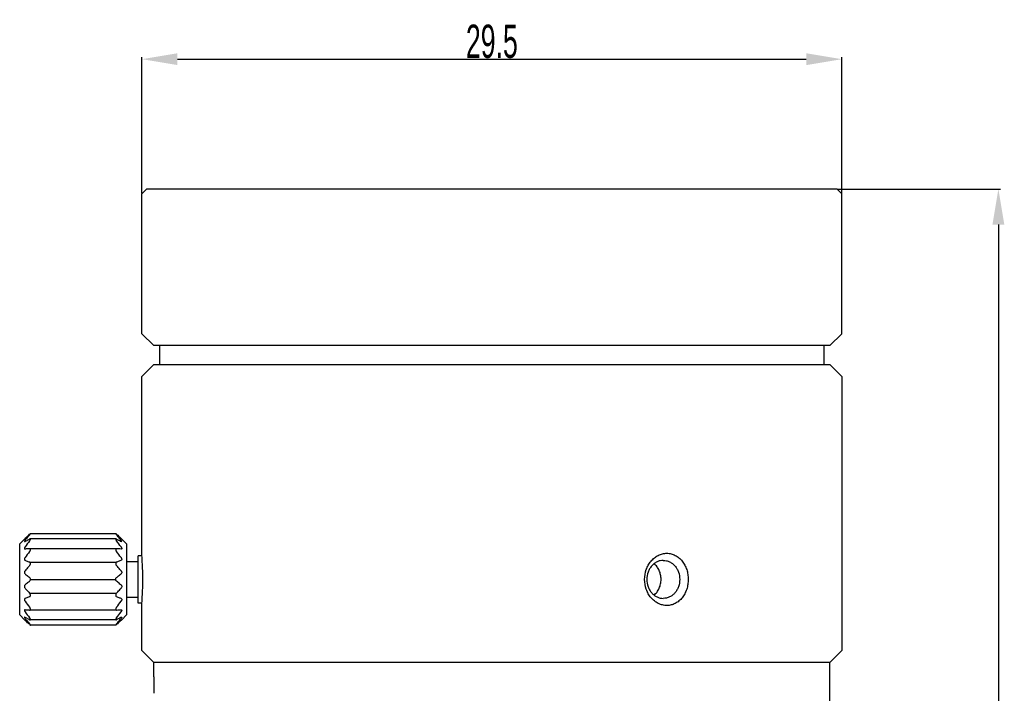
# Model space of a CAD drawing. Header units: millimetres. Extents: x 425 to 622, y 160 to 324.
# Tile 2 of 3: x 429 to 512, y 268 to 324. Entities that reach past the tile are written whole.
import ezdxf

# ---------------------------------------------------------------- set-up
doc = ezdxf.new("R2010")
doc.units = ezdxf.units.MM
doc.header["$LTSCALE"] = 19.36
doc.header["$PDMODE"] = 3
doc.header["$PDSIZE"] = 8
doc.layers.get('0').update_dxf_attribs({"linetype": 'CONTINUOUS'})
doc.layers.get('Defpoints').update_dxf_attribs({"linetype": 'CONTINUOUS'})
doc.layers.add('02___PRT_ALL_AXES', color=7, linetype='CONTINUOUS')
doc.styles.get("Standard").update_dxf_attribs({"font": 'txt', "width": 0.6})
doc.dimstyles.get("Standard").update_dxf_attribs({"dimtxt": 2.8, "dimasz": 3, "dimexe": 0.18, "dimexo": 0.0625, "dimgap": 0.09, "dimtad": 1, "dimdec": 1, "dimlfac": 0.5, "dimdsep": 46, "dimtxsty": 'STANDARD', "dimcen": 0.09, "dimadec": 0, "dimazin": 0, "dimtp": 0.001, "dimtm": 0.001, "dimtfac": 1, "dimtdec": 1, "dimtofl": 0, "dimtmove": 0, "dimatfit": 3, "dimfxl": 1, "dimtolj": 1, "dimarcsym": 0})

# ---------------------------------------------------------------- blocks, each defined once
blk = doc.blocks.new('*D15')
at = {"color": 0, "lineweight": -2, "transparency": 16777216}
for p, q in [((497.564, 310.044), (511.275, 310.044)), ((511.095, 307.044), (511.095, 209.044)), ((497.564, 206.044), (511.275, 206.044))]:
    blk.add_line(p, q, dxfattribs=at)
at = {"color": 0, "transparency": 16777216}
for points in [[(510.595, 307.044), (511.595, 307.044), (511.095, 310.044)], [(510.595, 209.044), (511.595, 209.044), (511.095, 206.044)]]:
    blk.add_solid(points, dxfattribs=at)
at = {"layer": 'Defpoints', "color": 0, "transparency": 16777216}
for p in [(497.501, 310.044), (497.501, 206.044), (511.095, 206.044)]:
    blk.add_point(p, dxfattribs=at)
at = {"color": 0, "transparency": 16777216, "insert": (509.605, 258.044), "char_height": 2.8, "attachment_point": 5, "rotation": 90}
blk.add_mtext('\\A1;52', dxfattribs=at)
blk = doc.blocks.new('*D16')
at = {"color": 0, "lineweight": -2, "transparency": 16777216}
for p, q in [((438.901, 309.706), (438.901, 321.17)), ((441.901, 320.99), (494.901, 320.99)), ((497.901, 309.706), (497.901, 321.17))]:
    blk.add_line(p, q, dxfattribs=at)
at = {"color": 0, "transparency": 16777216}
for points in [[(441.901, 321.49), (441.901, 320.49), (438.901, 320.99)], [(494.901, 321.49), (494.901, 320.49), (497.901, 320.99)]]:
    blk.add_solid(points, dxfattribs=at)
at = {"layer": 'Defpoints', "color": 0, "transparency": 16777216}
for p in [(497.901, 320.99), (438.901, 309.644), (497.901, 309.644)]:
    blk.add_point(p, dxfattribs=at)
at = {"color": 0, "transparency": 16777216, "insert": (468.401, 322.48), "char_height": 2.8, "attachment_point": 5}
blk.add_mtext('\\A1;29.5', dxfattribs=at)

msp = doc.modelspace()

# ---------------------------------------------------------------- linework, layer by layer
at = {"color": 7, "linetype": 'Continuous'}
for p, q in [((438.901, 309.644), (439.301, 310.044)), ((438.901, 297.844), (438.901, 309.644)), ((497.501, 310.044), (439.301, 310.044)), ((497.901, 309.644), (497.501, 310.044)), ((497.901, 297.844), (497.901, 309.644)), ((439.901, 296.844), (438.901, 297.844)), ((496.901, 296.844), (497.901, 297.844)), ((496.901, 296.844), (439.901, 296.844)), ((440.401, 295.244), (440.401, 296.844)), ((496.401, 295.244), (496.401, 296.844)), ((438.901, 294.244), (439.901, 295.244)), ((439.901, 295.244), (496.901, 295.244)), ((497.202, 294.943), (496.901, 295.244)), ((497.891, 294.244), (497.201, 294.937)), ((438.901, 279.344), (438.901, 294.244)), ((497.891, 294.244), (497.891, 271.144)), ((428.601, 280.144), (429.002, 280.544)), ((437.601, 280.144), (437.201, 280.544)), ((428.601, 274.144), (428.601, 280.144)), ((437.601, 280.144), (437.601, 274.144)), ((438.915, 279.144), (438.601, 279.144)), ((438.601, 275.144), (438.601, 279.144)), ((437.601, 278.644), (438.601, 278.644)), ((437.601, 275.644), (438.601, 275.644)), ((438.915, 275.144), (438.601, 275.144)), ((438.901, 271.144), (438.901, 274.944)), ((428.601, 274.144), (429.002, 273.743)), ((437.601, 274.144), (437.201, 273.743)), ((439.901, 270.144), (438.901, 271.144)), ((497.891, 271.144), (497.201, 270.45)), ((496.901, 270.144), (439.901, 270.144)), ((439.901, 268.944), (439.901, 270.144)), ((496.901, 270.144), (497.202, 270.444)), ((496.901, 266.144), (496.901, 270.144)), ((497.201, 270.45), (497.201, 270.444)), ((439.901, 268.944), (439.916, 268.944))]:
    msp.add_line(p, q, dxfattribs=at)
for p, q in [((429.435, 278.604), (436.768, 278.604)), ((429.511, 277.144), (436.691, 277.144)), ((429.435, 275.984), (436.768, 275.984))]:
    msp.add_line(p, q)
msp.add_arc((407.316, 277.144), 31.662, 356.01562, 3.98438, dxfattribs=at)
msp.add_ellipse((468.401, 266.844), major_axis=(0, -66.5), ratio=0.428571, start_param=-1.602381, end_param=-1.581323, dxfattribs=at)
at = {"layer": '02___PRT_ALL_AXES', "color": 7, "linetype": 'Continuous'}
for p, q in [((429.007, 280.549), (429.001, 280.544)), ((429.016, 280.558), (429.007, 280.549)), ((436.718, 280.557), (429.484, 280.557)), ((436.695, 280.997), (429.508, 280.997)), ((437.187, 280.558), (437.201, 280.544)), ((429.05, 279.701), (429.058, 279.702)), ((429.443, 279.728), (429.435, 279.728)), ((436.761, 279.728), (429.442, 279.728)), ((436.768, 279.728), (436.76, 279.728)), ((437.152, 279.701), (437.145, 279.702)), ((429.058, 274.586), (429.05, 274.586)), ((429.435, 274.559), (429.443, 274.559)), ((436.761, 274.559), (429.442, 274.559)), ((436.76, 274.559), (436.768, 274.559)), ((437.145, 274.586), (437.152, 274.586)), ((429.001, 273.744), (429.016, 273.729)), ((429.058, 273.69), (429.001, 273.744)), ((436.718, 273.731), (429.484, 273.731)), ((436.695, 273.29), (429.508, 273.29)), ((437.145, 273.69), (437.201, 273.744)), ((437.197, 273.739), (437.187, 273.729)), ((437.201, 273.744), (437.197, 273.739))]:
    msp.add_line(p, q, dxfattribs=at)
for centre, radius, start, end in [((422.492, 287.435), 9.48, 313.36437, 313.83494), ((443.711, 287.435), 9.48, 226.16506, 226.63563), ((441.702, 270.805), 15.562, 142.02087, 144.33929), ((433.548, 218.326), 61.54, 93.83185, 94.18404), ((424.501, 270.805), 15.562, 35.66071, 37.97913), ((432.233, 212.296), 67.584, 85.83171, 86.1524), ((441.413, 269.959), 15.303, 141.50833, 143.83853), ((424.79, 269.959), 15.303, 36.16147, 38.49167), ((441.413, 284.328), 15.303, 216.16147, 218.49167), ((424.79, 284.328), 15.303, 321.50833, 323.83853), ((433.97, 341.991), 67.584, 265.83171, 266.1524), ((441.702, 283.483), 15.562, 215.66071, 217.97913), ((432.655, 335.961), 61.54, 273.83185, 274.18404), ((424.501, 283.483), 15.562, 322.02087, 324.33929)]:
    msp.add_arc(centre, radius, start, end, dxfattribs=at)
for points, knots in [([(429.058, 280.597), (429.088, 280.627), (429.212, 280.744), (429.339, 280.859), (429.435, 280.944)], [0, 0, 0, 0, 0.248481, 1, 1, 1, 1]), ([(429.435, 280.888), (429.403, 280.851), (429.275, 280.702), (429.15, 280.551), (429.058, 280.436)], [0, 0, 0, 0, 0.250422, 1, 1, 1, 1]), ([(429.058, 280.342), (429.089, 280.359), (429.213, 280.427), (429.34, 280.492), (429.435, 280.541)], [0, 0, 0, 0, 0.246512, 1, 1, 1, 1]), ([(429.509, 280.997), (429.507, 280.997), (429.503, 280.996), (429.497, 280.993), (429.49, 280.988), (429.477, 280.979), (429.458, 280.964), (429.443, 280.951), (429.435, 280.944)], [0, 0, 0, 0, 0.04939, 0.124743, 0.224891, 0.347212, 0.646204, 1, 1, 1, 1]), ([(429.435, 280.888), (429.441, 280.895), (429.453, 280.908), (429.469, 280.928), (429.483, 280.946), (429.495, 280.963), (429.503, 280.975), (429.508, 280.983), (429.51, 280.988), (429.511, 280.992), (429.512, 280.995), (429.511, 280.997), (429.509, 280.997), (429.509, 280.997)], [0, 0, 0, 0, 0.199626, 0.387976, 0.560432, 0.711127, 0.833622, 0.882295, 0.921587, 0.951101, 0.971458, 0.985333, 1, 1, 1, 1]), ([(429.486, 280.557), (429.478, 280.557), (429.46, 280.552), (429.444, 280.545), (429.435, 280.541)], [0, 0, 0, 0, 0.442255, 1, 1, 1, 1]), ([(429.435, 280.381), (429.451, 280.401), (429.472, 280.431), (429.495, 280.472), (429.506, 280.499), (429.511, 280.52), (429.512, 280.534), (429.51, 280.543), (429.506, 280.549), (429.499, 280.555), (429.491, 280.557), (429.486, 280.557)], [0, 0, 0, 0, 0.357634, 0.521239, 0.664785, 0.779987, 0.825797, 0.864454, 0.898039, 0.929895, 1, 1, 1, 1]), ([(436.694, 280.997), (436.694, 280.997), (436.692, 280.997), (436.691, 280.995), (436.692, 280.992), (436.693, 280.988), (436.695, 280.983), (436.7, 280.975), (436.708, 280.963), (436.72, 280.946), (436.734, 280.928), (436.75, 280.908), (436.762, 280.895), (436.768, 280.888)], [0, 0, 0, 0, 0.014667, 0.028542, 0.048899, 0.078413, 0.117705, 0.166378, 0.288873, 0.439568, 0.612024, 0.800374, 1, 1, 1, 1]), ([(436.717, 280.557), (436.712, 280.557), (436.704, 280.555), (436.697, 280.549), (436.693, 280.543), (436.691, 280.534), (436.691, 280.52), (436.697, 280.499), (436.708, 280.472), (436.731, 280.431), (436.752, 280.401), (436.768, 280.381)], [0, 0, 0, 0, 0.070105, 0.101961, 0.135546, 0.174203, 0.220013, 0.335215, 0.478761, 0.642366, 1, 1, 1, 1]), ([(436.768, 280.944), (436.76, 280.951), (436.745, 280.964), (436.726, 280.979), (436.713, 280.988), (436.706, 280.993), (436.7, 280.996), (436.696, 280.997), (436.694, 280.997)], [0, 0, 0, 0, 0.353796, 0.652788, 0.775109, 0.875257, 0.95061, 1, 1, 1, 1]), ([(436.768, 280.541), (436.759, 280.545), (436.742, 280.552), (436.725, 280.557), (436.717, 280.557)], [0, 0, 0, 0, 0.557745, 1, 1, 1, 1]), ([(436.768, 280.944), (436.8, 280.915), (436.927, 280.802), (437.053, 280.686), (437.145, 280.597)], [0, 0, 0, 0, 0.251433, 1, 1, 1, 1]), ([(437.145, 280.436), (437.114, 280.474), (436.991, 280.627), (436.864, 280.777), (436.768, 280.888)], [0, 0, 0, 0, 0.249561, 1, 1, 1, 1]), ([(436.768, 280.541), (436.8, 280.524), (436.926, 280.46), (437.052, 280.393), (437.145, 280.342)], [0, 0, 0, 0, 0.253262, 1, 1, 1, 1]), ([(429.058, 280.436), (429.052, 280.429), (429.042, 280.415), (429.028, 280.395), (429.016, 280.377), (429.007, 280.36), (429.003, 280.348), (429.001, 280.34), (429.002, 280.335), (429.003, 280.331), (429.007, 280.327), (429.011, 280.326), (429.014, 280.326)], [0, 0, 0, 0, 0.198391, 0.383933, 0.551016, 0.692768, 0.803134, 0.845825, 0.880724, 0.91001, 0.937292, 1, 1, 1, 1]), ([(429.058, 279.877), (429.05, 279.866), (429.036, 279.846), (429.019, 279.814), (429.006, 279.783), (429, 279.754), (429.002, 279.73), (429.013, 279.712), (429.031, 279.703), (429.044, 279.701), (429.05, 279.701)], [0, 0, 0, 0, 0.175531, 0.344127, 0.49847, 0.630631, 0.736411, 0.823175, 0.907106, 1, 1, 1, 1]), ([(429.014, 280.326), (429.017, 280.326), (429.024, 280.327), (429.038, 280.332), (429.05, 280.338), (429.058, 280.342)], [0, 0, 0, 0, 0.187924, 0.420206, 1, 1, 1, 1]), ([(429.435, 279.483), (429.445, 279.496), (429.464, 279.523), (429.488, 279.565), (429.505, 279.608), (429.513, 279.649), (429.51, 279.685), (429.495, 279.712), (429.471, 279.726), (429.452, 279.728), (429.443, 279.728)], [0, 0, 0, 0, 0.160825, 0.322219, 0.477219, 0.61601, 0.730379, 0.823312, 0.908942, 1, 1, 1, 1]), ([(436.76, 279.728), (436.75, 279.728), (436.732, 279.726), (436.708, 279.712), (436.693, 279.685), (436.69, 279.649), (436.698, 279.608), (436.715, 279.565), (436.739, 279.523), (436.758, 279.496), (436.768, 279.483)], [0, 0, 0, 0, 0.091058, 0.176688, 0.269621, 0.38399, 0.522781, 0.677781, 0.839175, 1, 1, 1, 1]), ([(437.145, 280.436), (437.151, 280.429), (437.161, 280.415), (437.175, 280.395), (437.187, 280.377), (437.196, 280.36), (437.2, 280.348), (437.202, 280.34), (437.201, 280.335), (437.2, 280.331), (437.196, 280.327), (437.192, 280.326), (437.189, 280.326)], [0, 0, 0, 0, 0.198391, 0.383933, 0.551016, 0.692768, 0.803134, 0.845825, 0.880724, 0.91001, 0.937292, 1, 1, 1, 1]), ([(437.189, 280.326), (437.186, 280.326), (437.179, 280.327), (437.164, 280.332), (437.153, 280.338), (437.145, 280.342)], [0, 0, 0, 0, 0.187924, 0.420206, 1, 1, 1, 1]), ([(437.145, 279.877), (437.152, 279.866), (437.166, 279.846), (437.184, 279.814), (437.196, 279.783), (437.202, 279.754), (437.201, 279.73), (437.19, 279.712), (437.172, 279.703), (437.159, 279.701), (437.152, 279.701)], [0, 0, 0, 0, 0.175531, 0.344127, 0.49847, 0.630631, 0.736411, 0.823175, 0.907106, 1, 1, 1, 1]), ([(429.058, 278.989), (429.042, 278.967), (429.021, 278.932), (429.005, 278.882), (429, 278.845), (429.004, 278.812), (429.016, 278.784), (429.035, 278.764), (429.05, 278.756), (429.058, 278.752)], [0, 0, 0, 0, 0.297783, 0.443971, 0.58061, 0.702276, 0.809075, 0.906342, 1, 1, 1, 1]), ([(437.145, 278.989), (437.161, 278.967), (437.182, 278.932), (437.198, 278.882), (437.203, 278.845), (437.199, 278.812), (437.187, 278.784), (437.168, 278.764), (437.153, 278.756), (437.145, 278.752)], [0, 0, 0, 0, 0.297783, 0.443971, 0.58061, 0.702276, 0.809075, 0.906342, 1, 1, 1, 1]), ([(483.151, 274.944), (483.028, 274.944), (482.779, 274.974), (482.422, 275.106), (482.094, 275.317), (481.808, 275.596), (481.576, 275.933), (481.345, 276.44), (481.227, 277.144), (481.345, 277.847), (481.576, 278.355), (481.808, 278.691), (482.094, 278.971), (482.422, 279.181), (482.779, 279.313), (483.028, 279.344), (483.151, 279.344)], [0, 0, 0, 0, 0.057797, 0.116758, 0.177296, 0.239514, 0.303275, 0.368284, 0.5, 0.631716, 0.696725, 0.760486, 0.822704, 0.883242, 0.942203, 1, 1, 1, 1]), ([(483.151, 279.344), (483.273, 279.344), (483.519, 279.314), (483.869, 279.182), (484.185, 278.97), (484.456, 278.69), (484.674, 278.353), (484.833, 277.974), (484.93, 277.566), (484.963, 277.144), (484.93, 276.721), (484.833, 276.313), (484.674, 275.934), (484.456, 275.597), (484.185, 275.317), (483.869, 275.105), (483.519, 274.973), (483.273, 274.944), (483.151, 274.944)], [0, 0, 0, 0, 0.058133, 0.116651, 0.176356, 0.237794, 0.301159, 0.366302, 0.432791, 0.5, 0.567209, 0.633698, 0.698841, 0.762206, 0.823644, 0.883349, 0.941867, 1, 1, 1, 1]), ([(429.058, 278.752), (429.089, 278.74), (429.214, 278.689), (429.34, 278.64), (429.435, 278.604)], [0, 0, 0, 0, 0.245838, 1, 1, 1, 1]), ([(429.435, 278.304), (429.403, 278.269), (429.275, 278.129), (429.15, 277.986), (429.058, 277.878)], [0, 0, 0, 0, 0.250646, 1, 1, 1, 1]), ([(429.435, 278.304), (429.457, 278.327), (429.485, 278.369), (429.507, 278.431), (429.513, 278.479), (429.508, 278.524), (429.491, 278.562), (429.466, 278.589), (429.446, 278.6), (429.435, 278.604)], [0, 0, 0, 0, 0.275154, 0.419982, 0.561199, 0.690139, 0.80332, 0.904514, 1, 1, 1, 1]), ([(436.768, 278.604), (436.757, 278.6), (436.737, 278.589), (436.712, 278.562), (436.695, 278.524), (436.689, 278.479), (436.696, 278.431), (436.718, 278.369), (436.746, 278.327), (436.768, 278.304)], [0, 0, 0, 0, 0.095486, 0.19668, 0.309861, 0.438801, 0.580018, 0.724846, 1, 1, 1, 1]), ([(436.768, 278.604), (436.8, 278.616), (436.926, 278.664), (437.052, 278.714), (437.145, 278.752)], [0, 0, 0, 0, 0.253884, 1, 1, 1, 1]), ([(437.145, 277.878), (437.114, 277.914), (436.991, 278.058), (436.864, 278.199), (436.768, 278.304)], [0, 0, 0, 0, 0.249322, 1, 1, 1, 1]), ([(482.851, 278.744), (482.761, 278.744), (482.578, 278.723), (482.315, 278.63), (482.073, 278.48), (481.863, 278.279), (481.69, 278.035), (481.519, 277.663), (481.43, 277.144), (481.519, 276.624), (481.69, 276.252), (481.863, 276.008), (482.073, 275.807), (482.315, 275.657), (482.578, 275.565), (482.761, 275.544), (482.851, 275.544)], [0, 0, 0, 0, 0.058089, 0.116891, 0.176996, 0.238759, 0.302267, 0.367347, 0.5, 0.632653, 0.697733, 0.761241, 0.823004, 0.883109, 0.941911, 1, 1, 1, 1]), ([(482.074, 275.822), (482.167, 275.896), (482.335, 276.073), (482.521, 276.394), (482.636, 276.758), (482.675, 277.144), (482.636, 277.529), (482.521, 277.893), (482.335, 278.214), (482.167, 278.391), (482.074, 278.465)], [0, 0, 0, 0, 0.119075, 0.242705, 0.370237, 0.5, 0.629763, 0.757295, 0.880925, 1, 1, 1, 1]), ([(482.851, 278.744), (482.942, 278.744), (483.125, 278.723), (483.388, 278.63), (483.629, 278.48), (483.84, 278.279), (484.013, 278.035), (484.184, 277.663), (484.272, 277.144), (484.184, 276.624), (484.013, 276.252), (483.84, 276.008), (483.629, 275.807), (483.388, 275.657), (483.125, 275.565), (482.942, 275.544), (482.851, 275.544)], [0, 0, 0, 0, 0.058089, 0.116891, 0.176996, 0.238759, 0.302267, 0.367347, 0.5, 0.632653, 0.697733, 0.761241, 0.823004, 0.883109, 0.941911, 1, 1, 1, 1]), ([(429.058, 277.878), (429.041, 277.858), (429.013, 277.813), (428.996, 277.736), (429.011, 277.661), (429.041, 277.623), (429.058, 277.609)], [0, 0, 0, 0, 0.256447, 0.527307, 0.780346, 1, 1, 1, 1]), ([(429.058, 277.609), (429.088, 277.583), (429.213, 277.479), (429.339, 277.378), (429.435, 277.303)], [0, 0, 0, 0, 0.247985, 1, 1, 1, 1]), ([(429.511, 277.144), (429.511, 277.176), (429.497, 277.238), (429.457, 277.286), (429.435, 277.303)], [0, 0, 0, 0, 0.535946, 1, 1, 1, 1]), ([(436.691, 277.144), (436.691, 277.176), (436.706, 277.238), (436.746, 277.286), (436.768, 277.303)], [0, 0, 0, 0, 0.535946, 1, 1, 1, 1]), ([(436.768, 277.303), (436.8, 277.328), (436.927, 277.428), (437.053, 277.531), (437.145, 277.609)], [0, 0, 0, 0, 0.251896, 1, 1, 1, 1]), ([(437.145, 277.878), (437.161, 277.858), (437.19, 277.813), (437.207, 277.736), (437.191, 277.661), (437.162, 277.623), (437.145, 277.609)], [0, 0, 0, 0, 0.256447, 0.527307, 0.780346, 1, 1, 1, 1]), ([(429.058, 276.678), (429.041, 276.664), (429.011, 276.626), (428.996, 276.551), (429.013, 276.474), (429.041, 276.429), (429.058, 276.41)], [0, 0, 0, 0, 0.219717, 0.472844, 0.743624, 1, 1, 1, 1]), ([(429.435, 276.984), (429.403, 276.959), (429.276, 276.859), (429.15, 276.756), (429.058, 276.678)], [0, 0, 0, 0, 0.251896, 1, 1, 1, 1]), ([(429.058, 276.41), (429.088, 276.373), (429.212, 276.229), (429.339, 276.088), (429.435, 275.984)], [0, 0, 0, 0, 0.249322, 1, 1, 1, 1]), ([(429.435, 276.984), (429.457, 277.001), (429.497, 277.05), (429.511, 277.111), (429.511, 277.144)], [0, 0, 0, 0, 0.464066, 1, 1, 1, 1]), ([(436.768, 276.984), (436.746, 277.001), (436.706, 277.05), (436.691, 277.111), (436.691, 277.144)], [0, 0, 0, 0, 0.464066, 1, 1, 1, 1]), ([(437.145, 276.678), (437.114, 276.704), (436.99, 276.808), (436.864, 276.909), (436.768, 276.984)], [0, 0, 0, 0, 0.247985, 1, 1, 1, 1]), ([(436.768, 275.984), (436.8, 276.019), (436.928, 276.159), (437.053, 276.301), (437.145, 276.41)], [0, 0, 0, 0, 0.250646, 1, 1, 1, 1]), ([(437.145, 276.678), (437.162, 276.664), (437.191, 276.626), (437.207, 276.551), (437.19, 276.474), (437.161, 276.429), (437.145, 276.41)], [0, 0, 0, 0, 0.219717, 0.472844, 0.743624, 1, 1, 1, 1]), ([(429.435, 275.683), (429.403, 275.671), (429.277, 275.623), (429.151, 275.573), (429.058, 275.535)], [0, 0, 0, 0, 0.253884, 1, 1, 1, 1]), ([(429.435, 275.683), (429.446, 275.687), (429.466, 275.699), (429.491, 275.725), (429.508, 275.763), (429.513, 275.808), (429.507, 275.856), (429.485, 275.918), (429.457, 275.96), (429.435, 275.984)], [0, 0, 0, 0, 0.095486, 0.196681, 0.309862, 0.438802, 0.580019, 0.724847, 1, 1, 1, 1]), ([(436.768, 275.984), (436.746, 275.96), (436.718, 275.918), (436.696, 275.856), (436.689, 275.808), (436.695, 275.763), (436.712, 275.725), (436.737, 275.699), (436.757, 275.687), (436.768, 275.683)], [0, 0, 0, 0, 0.275153, 0.419981, 0.561198, 0.690138, 0.803319, 0.904514, 1, 1, 1, 1]), ([(437.145, 275.535), (437.114, 275.547), (436.989, 275.598), (436.863, 275.647), (436.768, 275.683)], [0, 0, 0, 0, 0.245838, 1, 1, 1, 1]), ([(429.058, 275.535), (429.05, 275.532), (429.035, 275.523), (429.016, 275.503), (429.004, 275.475), (429, 275.442), (429.005, 275.406), (429.021, 275.355), (429.042, 275.32), (429.058, 275.299)], [0, 0, 0, 0, 0.09367, 0.190981, 0.297813, 0.419541, 0.556149, 0.702296, 1, 1, 1, 1]), ([(429.443, 274.559), (429.452, 274.559), (429.471, 274.561), (429.495, 274.575), (429.51, 274.602), (429.513, 274.638), (429.505, 274.679), (429.488, 274.722), (429.464, 274.764), (429.445, 274.791), (429.435, 274.804)], [0, 0, 0, 0, 0.091058, 0.176688, 0.269621, 0.383991, 0.522782, 0.677782, 0.839175, 1, 1, 1, 1]), ([(436.768, 274.804), (436.758, 274.791), (436.739, 274.764), (436.715, 274.722), (436.698, 274.679), (436.69, 274.638), (436.693, 274.602), (436.708, 274.575), (436.732, 274.561), (436.75, 274.559), (436.76, 274.559)], [0, 0, 0, 0, 0.160825, 0.322218, 0.477218, 0.616009, 0.730379, 0.823312, 0.908942, 1, 1, 1, 1]), ([(437.145, 275.535), (437.153, 275.532), (437.168, 275.523), (437.187, 275.503), (437.199, 275.475), (437.203, 275.442), (437.198, 275.406), (437.182, 275.355), (437.161, 275.32), (437.145, 275.299)], [0, 0, 0, 0, 0.09367, 0.190981, 0.297813, 0.419541, 0.556149, 0.702296, 1, 1, 1, 1]), ([(429.05, 274.586), (429.044, 274.586), (429.031, 274.584), (429.013, 274.575), (429.002, 274.557), (429, 274.533), (429.006, 274.504), (429.019, 274.474), (429.036, 274.442), (429.05, 274.421), (429.058, 274.41)], [0, 0, 0, 0, 0.092927, 0.176904, 0.263682, 0.369495, 0.501657, 0.655943, 0.824487, 1, 1, 1, 1]), ([(429.014, 273.961), (429.011, 273.961), (429.007, 273.96), (429.003, 273.956), (429.002, 273.952), (429.001, 273.948), (429.003, 273.939), (429.007, 273.927), (429.016, 273.91), (429.028, 273.892), (429.042, 273.872), (429.052, 273.858), (429.058, 273.852)], [0, 0, 0, 0, 0.062709, 0.089995, 0.119323, 0.154214, 0.196896, 0.307359, 0.449084, 0.616112, 0.801624, 1, 1, 1, 1]), ([(429.058, 273.945), (429.05, 273.949), (429.038, 273.955), (429.024, 273.96), (429.017, 273.961), (429.014, 273.961)], [0, 0, 0, 0, 0.579811, 0.812074, 1, 1, 1, 1]), ([(429.435, 273.747), (429.403, 273.763), (429.276, 273.827), (429.151, 273.894), (429.058, 273.945)], [0, 0, 0, 0, 0.253262, 1, 1, 1, 1]), ([(429.486, 273.731), (429.491, 273.731), (429.499, 273.732), (429.506, 273.738), (429.51, 273.745), (429.512, 273.753), (429.511, 273.767), (429.506, 273.788), (429.495, 273.815), (429.472, 273.856), (429.451, 273.886), (429.435, 273.906)], [0, 0, 0, 0, 0.070105, 0.101961, 0.135546, 0.174203, 0.220013, 0.335215, 0.478762, 0.642366, 1, 1, 1, 1]), ([(436.768, 273.906), (436.752, 273.886), (436.731, 273.856), (436.708, 273.815), (436.697, 273.788), (436.691, 273.767), (436.691, 273.753), (436.693, 273.745), (436.697, 273.738), (436.704, 273.732), (436.712, 273.731), (436.717, 273.731)], [0, 0, 0, 0, 0.357634, 0.521238, 0.664785, 0.779987, 0.825797, 0.864454, 0.898039, 0.929895, 1, 1, 1, 1]), ([(437.145, 273.945), (437.114, 273.928), (436.989, 273.86), (436.863, 273.795), (436.768, 273.747)], [0, 0, 0, 0, 0.246512, 1, 1, 1, 1]), ([(437.152, 274.586), (437.159, 274.586), (437.172, 274.584), (437.19, 274.575), (437.201, 274.557), (437.202, 274.533), (437.196, 274.504), (437.184, 274.474), (437.166, 274.442), (437.152, 274.421), (437.145, 274.41)], [0, 0, 0, 0, 0.092927, 0.176904, 0.263682, 0.369495, 0.501657, 0.655943, 0.824487, 1, 1, 1, 1]), ([(437.145, 273.945), (437.153, 273.949), (437.164, 273.955), (437.179, 273.96), (437.186, 273.961), (437.189, 273.961)], [0, 0, 0, 0, 0.579811, 0.812074, 1, 1, 1, 1]), ([(437.189, 273.961), (437.192, 273.961), (437.196, 273.96), (437.2, 273.956), (437.201, 273.952), (437.202, 273.948), (437.2, 273.939), (437.196, 273.927), (437.187, 273.91), (437.175, 273.892), (437.161, 273.872), (437.151, 273.858), (437.145, 273.852)], [0, 0, 0, 0, 0.062709, 0.089995, 0.119323, 0.154214, 0.196896, 0.307359, 0.449084, 0.616112, 0.801624, 1, 1, 1, 1]), ([(429.058, 273.852), (429.088, 273.813), (429.212, 273.66), (429.339, 273.51), (429.435, 273.399)], [0, 0, 0, 0, 0.249561, 1, 1, 1, 1]), ([(429.435, 273.344), (429.403, 273.372), (429.275, 273.486), (429.15, 273.601), (429.058, 273.69)], [0, 0, 0, 0, 0.251433, 1, 1, 1, 1]), ([(429.435, 273.747), (429.444, 273.742), (429.46, 273.735), (429.478, 273.731), (429.486, 273.731)], [0, 0, 0, 0, 0.557745, 1, 1, 1, 1]), ([(429.509, 273.29), (429.509, 273.29), (429.511, 273.29), (429.512, 273.292), (429.511, 273.295), (429.51, 273.299), (429.508, 273.304), (429.503, 273.312), (429.495, 273.325), (429.483, 273.341), (429.469, 273.359), (429.453, 273.379), (429.441, 273.392), (429.435, 273.399)], [0, 0, 0, 0, 0.014666, 0.028543, 0.048899, 0.078413, 0.117706, 0.166379, 0.288874, 0.439569, 0.612025, 0.800374, 1, 1, 1, 1]), ([(429.435, 273.344), (429.443, 273.336), (429.458, 273.323), (429.477, 273.309), (429.49, 273.299), (429.497, 273.294), (429.503, 273.291), (429.507, 273.29), (429.509, 273.29)], [0, 0, 0, 0, 0.353797, 0.652789, 0.77511, 0.875258, 0.950611, 1, 1, 1, 1]), ([(436.768, 273.399), (436.762, 273.392), (436.75, 273.379), (436.734, 273.359), (436.72, 273.341), (436.708, 273.325), (436.7, 273.312), (436.695, 273.304), (436.693, 273.299), (436.692, 273.295), (436.691, 273.292), (436.692, 273.29), (436.694, 273.29), (436.694, 273.29)], [0, 0, 0, 0, 0.199626, 0.387975, 0.560431, 0.711126, 0.833621, 0.882294, 0.921587, 0.951101, 0.971457, 0.985334, 1, 1, 1, 1]), ([(436.694, 273.29), (436.696, 273.29), (436.7, 273.291), (436.706, 273.294), (436.713, 273.299), (436.726, 273.309), (436.745, 273.323), (436.76, 273.336), (436.768, 273.344)], [0, 0, 0, 0, 0.049389, 0.124742, 0.22489, 0.347211, 0.646203, 1, 1, 1, 1]), ([(436.717, 273.731), (436.725, 273.731), (436.742, 273.735), (436.759, 273.742), (436.768, 273.747)], [0, 0, 0, 0, 0.442255, 1, 1, 1, 1]), ([(436.768, 273.399), (436.8, 273.436), (436.928, 273.585), (437.053, 273.736), (437.145, 273.852)], [0, 0, 0, 0, 0.250422, 1, 1, 1, 1]), ([(437.145, 273.69), (437.114, 273.661), (436.991, 273.543), (436.864, 273.429), (436.768, 273.344)], [0, 0, 0, 0, 0.248481, 1, 1, 1, 1])]:
    msp.add_open_spline(points, degree=3, knots=knots, dxfattribs=at)

# ---------------------------------------------------------------- dimensions: what is measured, and where the dimension line sits
dim = msp.add_linear_dim(base=(497.901, 320.99), p1=(438.901, 309.644), p2=(497.901, 309.644), dimstyle='STANDARD')
dim.commit()
dim.dimension.update_dxf_attribs({"geometry": '*D16', "text_midpoint": (468.401, 322.48)})
dim = msp.add_linear_dim(base=(511.095, 206.044), p1=(497.501, 310.044), p2=(497.501, 206.044), angle=90, dimstyle='STANDARD')
dim.commit()
dim.dimension.update_dxf_attribs({"geometry": '*D15', "text_midpoint": (509.605, 258.044)})

doc.saveas('drawing.dxf')
